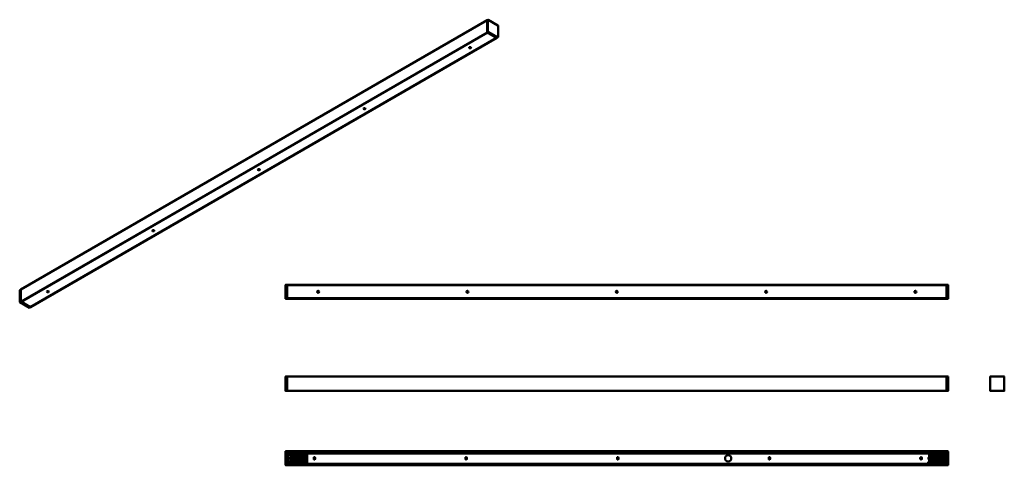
# Model space of a CAD drawing. Header units: millimetres. Extents: x 80 to 3245, y 842 to 2274.
import ezdxf

# ---------------------------------------------------------------- set-up
doc = ezdxf.new("R2010")
doc.units = ezdxf.units.MM
doc.header["$LTSCALE"] = 8
doc.layers.add('Visibile (ISO)', color=7, linetype='Continuous', lineweight=50)
doc.layers.add('Visibile sottile (ISO)', color=7, linetype='Continuous', lineweight=35)

msp = doc.modelspace()

# ---------------------------------------------------------------- linework, layer by layer
at = {"layer": 'Visibile (ISO)'}
for p, q in [((83.6, 1406.6), (1582.6, 2272.1)), ((1582.6, 2272), (1582.6, 2234.2)), ((1582.6, 2272), (1582.6, 2234.2)), ((1582.7, 2272.1), (1586, 2274)), ((1617.7, 2255.9), (1586.3, 2274)), ((1617.9, 2217.9), (1617.9, 2255.7)), ((84.6, 1368), (1583.6, 2233.4)), ((1583.8, 2233.3), (84.7, 1367.8)), ((1583.8, 2233.3), (84.7, 1367.8)), ((1613.2, 2216.3), (114.2, 1350.8)), ((1613.2, 2216.3), (114.2, 1350.8)), ((1582.7, 2233.9), (1583.5, 2233.5)), ((1582.8, 2233.9), (1614.2, 2215.7)), ((1583.8, 2233.3), (1613.2, 2216.3)), ((1583.8, 2233.3), (1613.2, 2216.3)), ((1613.5, 2216.1), (1614.3, 2215.7)), ((1614.4, 2215.7), (1617.7, 2217.6)), ((115.3, 1350.2), (1614.4, 2215.7)), ((1525.5, 2183.4), (1529.4, 2185.6)), ((1529.7, 2185.5), (1525.8, 2183.3)), ((1529.7, 2185.5), (1525.8, 2183.3)), ((1527.1, 2183.5), (1526.3, 2183.1)), ((1527.1, 2183.5), (1526.3, 2183.1)), ((1527.1, 2182.9), (1527.1, 2183.5)), ((1527.1, 2182.9), (1527.1, 2183.5)), ((1529.7, 2183.7), (1529.7, 2183.2)), ((1529.7, 2183.7), (1529.7, 2183.2)), ((846.7, 1791.5), (850.5, 1793.7)), ((850.9, 1793.6), (847, 1791.3)), ((850.9, 1793.6), (847, 1791.3)), ((848.3, 1791.6), (847.5, 1791.2)), ((848.3, 1791.6), (847.5, 1791.2)), ((848.3, 1791), (848.3, 1791.6)), ((848.3, 1791), (848.3, 1791.6)), ((850.8, 1791.8), (850.8, 1791.3)), ((850.8, 1791.8), (850.8, 1791.3)), ((80.1, 1366.7), (80.1, 1404.5)), ((83.5, 1406.6), (80.2, 1404.7)), ((83.5, 1368.7), (83.5, 1406.5)), ((83.5, 1368.7), (83.5, 1406.5)), ((167.9, 1399.6), (171.7, 1401.8)), ((172.1, 1401.7), (168.2, 1399.4)), ((172.1, 1401.7), (168.2, 1399.4)), ((169.5, 1399.7), (168.7, 1399.2)), ((169.5, 1399.7), (168.7, 1399.2)), ((169.5, 1399.1), (169.5, 1399.7)), ((169.5, 1399.1), (169.5, 1399.7)), ((172, 1399.9), (172, 1399.4)), ((172, 1399.9), (172, 1399.4)), ((934.5, 1422), (934.5, 1377.5)), ((939.5, 1422.3), (934.8, 1422.3)), ((939.5, 1422.3), (939.5, 1422.1)), ((939.5, 1422.3), (3059.5, 1422.3)), ((939.5, 1421), (939.5, 1422.1)), ((939.5, 1377.5), (939.5, 1422)), ((939.5, 1420.8), (3059.5, 1420.8)), ((3059.5, 1420.6), (939.5, 1420.6)), ((939.5, 1379), (939.5, 1420.6)), ((3059.5, 1420.6), (939.5, 1420.6)), ((939.5, 1379), (939.5, 1420.6)), ((3059.5, 1422.1), (3059.5, 1422.3)), ((3064.3, 1422.3), (3059.5, 1422.3)), ((3059.5, 1422.1), (3059.5, 1421)), ((3059.5, 1422), (3059.5, 1377.5)), ((3059.5, 1420.6), (3059.5, 1379)), ((3059.5, 1420.6), (3059.5, 1379)), ((3064.5, 1377.5), (3064.5, 1422)), ((111.7, 1348.3), (80.2, 1366.4)), ((84.5, 1368), (83.7, 1368.4)), ((115.2, 1350.2), (83.7, 1368.4)), ((84.7, 1367.8), (84.7, 1368.1)), ((84.7, 1367.8), (84.7, 1368.1)), ((114.2, 1350.8), (84.7, 1367.8)), ((114.2, 1350.8), (84.7, 1367.8)), ((934.8, 1377.3), (939.5, 1377.3)), ((3059.5, 1379), (939.5, 1379)), ((3059.5, 1379), (939.5, 1379)), ((939.5, 1378.8), (3059.5, 1378.8)), ((939.5, 1377.5), (939.5, 1378.6)), ((939.5, 1377.5), (939.5, 1377.3)), ((939.5, 1377.3), (3059.5, 1377.3)), ((3059.5, 1378.6), (3059.5, 1377.5)), ((3059.5, 1377.3), (3059.5, 1377.5)), ((3059.5, 1377.3), (3064.3, 1377.3)), ((115.3, 1350.2), (111.9, 1348.3)), ((115.2, 1350.2), (114.4, 1350.7)), ((934.5, 1127.4), (934.5, 1081.1)), ((939.5, 1127.7), (934.8, 1127.7)), ((939.5, 1127.7), (939.5, 1127.5)), ((939.5, 1127.7), (3059.5, 1127.7)), ((939.5, 1081.1), (939.5, 1127.5)), ((939.5, 1081.1), (939.5, 1127.4)), ((2301.4, 1128), (2301.2, 1127.7)), ((2304.2, 1127.7), (2301.2, 1127.7)), ((2301.2, 1127.7), (2301.2, 1127.7)), ((2301.4, 1128), (2303.9, 1128)), ((2303.9, 1128), (2304.2, 1127.7)), ((2304.2, 1127.7), (2304.2, 1127.7)), ((3059.5, 1127.5), (3059.5, 1127.7)), ((3064.3, 1127.7), (3059.5, 1127.7)), ((3059.5, 1127.5), (3059.5, 1081.1)), ((3059.5, 1127.4), (3059.5, 1081.1)), ((3064.5, 1081.1), (3064.5, 1127.4)), ((3200.4, 1127.4), (3200.4, 1081.1)), ((3245.2, 1127.7), (3200.7, 1127.7)), ((3217.7, 1128), (3217.4, 1127.7)), ((3220.4, 1127.7), (3217.4, 1127.7)), ((3217.4, 1127.7), (3217.4, 1127.7)), ((3217.7, 1128), (3220.2, 1128)), ((3220.2, 1128), (3220.4, 1127.7)), ((3220.4, 1127.7), (3220.4, 1127.7)), ((3245.4, 1081.1), (3245.4, 1127.4)), ((934.8, 1080.9), (939.5, 1080.9)), ((939.5, 1081.1), (939.5, 1080.9)), ((939.5, 1080.9), (3059.5, 1080.9)), ((3059.5, 1080.9), (3059.5, 1081.1)), ((3059.5, 1080.9), (3064.3, 1080.9)), ((3200.7, 1080.9), (3245.2, 1080.9)), ((934.5, 886.8), (934.5, 842.3)), ((939.5, 887.1), (934.8, 887.1)), ((939.5, 887.1), (939.5, 886.9)), ((939.5, 887.1), (3059.5, 887.1)), ((939.5, 885.8), (939.5, 886.9)), ((939.5, 842.3), (939.5, 886.8)), ((3059.5, 886.9), (3059.5, 887.1)), ((3064.3, 887.1), (3059.5, 887.1)), ((3059.5, 886.9), (3059.5, 885.8)), ((3059.5, 886.8), (3059.5, 842.3)), ((3064.5, 842.3), (3064.5, 886.8)), ((939.5, 885.6), (3059.5, 885.6)), ((939.5, 883.1), (3059.5, 883.1)), ((939.5, 882.6), (3059.5, 882.6)), ((939.5, 882.4), (1002, 882.4)), ((939.5, 880.8), (1004.9, 880.8)), ((939.5, 880.4), (1004.9, 880.4)), ((939.5, 880.3), (944.5, 880.3)), ((944.5, 880.3), (944.5, 848.8)), ((944.5, 877.8), (998.7, 877.8)), ((944.5, 875.3), (998.7, 875.3)), ((949.7, 868.3), (949.9, 868.6)), ((949.7, 867.3), (949.7, 868.3)), ((949.7, 866.1), (949.7, 867.3)), ((949.7, 860.8), (949.7, 866.1)), ((949.7, 860.8), (949.9, 860.6)), ((949.9, 868.6), (949.9, 867.5)), ((998.7, 868.6), (949.9, 868.6)), ((949.9, 867.5), (951.7, 867.5)), ((951.7, 866.2), (949.9, 866.2)), ((949.9, 866.2), (949.9, 860.6)), ((998.7, 860.6), (949.9, 860.6)), ((951.7, 866.2), (951.7, 867.5)), ((998.7, 877.6), (998.7, 851.6)), ((1000.5, 879.6), (999.1, 879.6)), ((1000.2, 877.6), (1000.2, 851.6)), ((1000.5, 879.6), (1003.1, 879.6)), ((1003.7, 866.6), (1000.7, 866.6)), ((1003.7, 862.6), (1000.7, 862.6)), ((1001.1, 867.6), (1002.1, 867.6)), ((1002.1, 861.6), (1001.1, 861.6)), ((1002, 881.1), (1002, 882.6)), ((1002, 881.1), (1004.9, 881.1)), ((1003.1, 879.6), (1004.1, 879.6)), ((1003.7, 867.6), (1003.7, 861.6)), ((1003.7, 867.6), (1004.7, 867.6)), ((1003.7, 861.6), (1004.7, 861.6)), ((1004.7, 879.6), (1004.1, 879.6)), ((1004.7, 849.6), (1004.7, 879.6)), ((1007.2, 879.6), (1004.7, 879.6)), ((1004.9, 881.1), (1004.9, 879.6)), ((1007.2, 879.6), (2998.6, 879.6)), ((1022, 882.6), (1022, 879.6)), ((1022, 882.4), (1576, 882.4)), ((1022, 880.8), (1576, 880.8)), ((1022, 880.4), (1576, 880.4)), ((1025.4, 862.8), (1025.4, 866.3)), ((1029.9, 866.3), (1029.9, 862.8)), ((1512.9, 862.8), (1512.9, 866.3)), ((1517.4, 866.3), (1517.4, 862.8)), ((1576, 879.6), (1576, 882.6)), ((1606, 882.6), (1606, 879.6)), ((1606, 882.4), (2426, 882.4)), ((1606, 880.8), (2309.3, 880.8)), ((1606, 880.4), (2308.9, 880.4)), ((2000.4, 862.8), (2000.4, 866.3)), ((2004.9, 866.3), (2004.9, 862.8)), ((2332.7, 882.1), (2312.7, 882.1)), ((2336, 880.8), (2426, 880.8)), ((2336.4, 880.4), (2426, 880.4)), ((2426, 879.6), (2426, 882.6)), ((2456, 882.6), (2456, 879.6)), ((2456, 882.4), (2977, 882.4)), ((2456, 880.8), (2977, 880.8)), ((2456, 880.4), (2977, 880.4)), ((2487.9, 862.8), (2487.9, 866.3)), ((2492.4, 866.3), (2492.4, 862.8)), ((2975.4, 862.8), (2975.4, 866.3)), ((2977, 879.6), (2977, 882.6)), ((2979.9, 866.3), (2979.9, 862.8)), ((2993.3, 879.6), (2993.3, 881.1)), ((2993.3, 881.1), (2997, 881.1)), ((2993.3, 880.8), (3059.5, 880.8)), ((2993.3, 880.4), (3059.5, 880.4)), ((2997, 882.6), (2997, 881.1)), ((2997, 882.4), (3059.5, 882.4)), ((3001, 879.6), (2998.6, 879.6)), ((3001, 879.6), (3003.7, 879.6)), ((3001.5, 866.6), (3003.2, 866.6)), ((3001.5, 862.6), (3003.2, 862.6)), ((3001.9, 867.6), (3003.2, 867.6)), ((3003.2, 861.6), (3001.9, 861.6)), ((3003.2, 868.3), (3003.4, 868.6)), ((3003.2, 860.8), (3003.2, 868.3)), ((3003.2, 860.8), (3003.4, 860.6)), ((3003.4, 868.6), (3003.4, 860.6)), ((3003.4, 868.6), (3052.9, 868.6)), ((3003.4, 860.6), (3052.9, 860.6)), ((3004.1, 877.8), (3054.5, 877.8)), ((3004.1, 877.6), (3004.1, 868.6)), ((3004.1, 875.3), (3054.5, 875.3)), ((3004.1, 860.6), (3004.1, 851.6)), ((3051.2, 866.7), (3052.9, 866.7)), ((3051.2, 866.7), (3051.2, 865.3)), ((3052.9, 865.3), (3051.2, 865.3)), ((3052.9, 866.7), (3052.9, 868.6)), ((3053.2, 868.3), (3052.9, 868.6)), ((3052.9, 860.6), (3052.9, 865.3)), ((3053.2, 860.8), (3052.9, 860.6)), ((3053.2, 868.3), (3053.2, 866.6)), ((3053.2, 866.6), (3053.2, 865.2)), ((3053.2, 865.2), (3053.2, 860.8)), ((3059.5, 880.3), (3054.5, 880.3)), ((3054.5, 848.8), (3054.5, 880.3)), ((934.8, 842.1), (939.5, 842.1)), ((939.5, 848.8), (944.5, 848.8)), ((939.5, 846.6), (1007.7, 846.6)), ((939.5, 846.1), (3059.5, 846.1)), ((939.5, 843.6), (3059.5, 843.6)), ((939.5, 842.3), (939.5, 843.4)), ((939.5, 842.3), (939.5, 842.1)), ((939.5, 842.1), (3059.5, 842.1)), ((944.5, 853.8), (998.7, 853.8)), ((944.5, 851.3), (998.7, 851.3)), ((999.1, 849.6), (1000.5, 849.6)), ((1000.5, 849.6), (1003.1, 849.6)), ((1002, 846.6), (1002, 848.1)), ((1004.9, 848.1), (1002, 848.1)), ((1003.1, 849.6), (1004.1, 849.6)), ((1004.1, 849.6), (1004.7, 849.6)), ((1004.7, 849.6), (1007.2, 849.6)), ((1004.9, 849.6), (1004.9, 848.1)), ((1007.7, 849.6), (1007.2, 849.6)), ((1007.7, 849.1), (1007.7, 849.6)), ((1007.7, 849.1), (1007.7, 846.6)), ((2997.7, 846.6), (1007.7, 846.6)), ((2997.7, 849.6), (2997.7, 849.1)), ((2998.6, 849.6), (2997.7, 849.6)), ((2997.7, 846.6), (2997.7, 849.1)), ((2997.7, 846.6), (3059.5, 846.6)), ((2998.6, 849.6), (3001, 849.6)), ((3003.7, 849.6), (3001, 849.6)), ((3004.1, 853.8), (3054.5, 853.8)), ((3004.1, 851.3), (3054.5, 851.3)), ((3059.5, 848.8), (3054.5, 848.8)), ((3059.5, 843.4), (3059.5, 842.3)), ((3059.5, 842.1), (3059.5, 842.3)), ((3059.5, 842.1), (3064.3, 842.1))]:
    msp.add_line(p, q, dxfattribs=at)
for centre, radius in [((1039.5, 1399.8), 3.25), ((1039.5, 1399.8), 3.25), ((1519.5, 1399.8), 3.25), ((1999.5, 1399.8), 3.25), ((1999.5, 1399.8), 3.25), ((2479.5, 1399.8), 3.25), ((2959.5, 1399.8), 3.25), ((2959.5, 1399.8), 3.25), ((2357.7, 864.6), 10)]:
    msp.add_circle(centre, radius, dxfattribs=at)
for centre, radius, start, end in [((1586.1, 2273.8), 0.25, 60, 120), ((1617.6, 2255.7), 0.25, 0, 60), ((1617.6, 2217.9), 0.25, 300, 0), ((80.4, 1404.5), 0.25, 120, 180), ((934.8, 1422), 0.25, 90, 180), ((3064.3, 1422), 0.25, 0, 90), ((80.4, 1366.7), 0.25, 180, 240), ((934.8, 1377.5), 0.25, 180, 270), ((3064.3, 1377.5), 0.25, 270, 0), ((111.8, 1348.5), 0.25, 240, 300), ((934.8, 1127.4), 0.25, 90, 180), ((3064.3, 1127.4), 0.25, 0, 90), ((3200.7, 1127.4), 0.25, 90, 180), ((3245.2, 1127.4), 0.25, 0, 90), ((934.8, 1081.1), 0.25, 180, 270), ((3064.3, 1081.1), 0.25, 270, 0), ((3200.7, 1081.1), 0.25, 180, 270), ((3245.2, 1081.1), 0.25, 270, 0), ((934.8, 886.8), 0.25, 90, 180), ((3064.3, 886.8), 0.25, 0, 90), ((1012, 876.6), 4, 48.5904, 131.4096), ((1012, 876.6), 3.83, 51.6568, 128.3432), ((1027.7, 866.3), 2.25, 0, 180), ((1027.7, 862.8), 2.25, 180, 0), ((1515.2, 866.3), 2.25, 0, 180), ((1515.2, 862.8), 2.25, 180, 0), ((1591, 876.6), 4, 48.5904, 131.4096), ((1591, 876.6), 3.83, 51.6568, 128.3432), ((2002.7, 866.3), 2.25, 0, 180), ((2002.7, 862.8), 2.25, 180, 0), ((2312.7, 877.1), 5, 90, 150), ((2332.7, 877.1), 5, 30, 90), ((2441, 876.6), 4, 48.5904, 131.4096), ((2441, 876.6), 3.83, 51.6568, 128.3432), ((2490.2, 866.3), 2.25, 0, 180), ((2490.2, 862.8), 2.25, 180, 0), ((2977.7, 866.3), 2.25, 0, 180), ((2977.7, 862.8), 2.25, 180, 0), ((2987, 876.6), 4, 48.5904, 131.4096), ((2987, 876.6), 3.83, 51.6568, 128.3432), ((934.8, 842.3), 0.25, 180, 270), ((3064.3, 842.3), 0.25, 270, 0)]:
    msp.add_arc(centre, radius, start, end, dxfattribs=at)
for centre, major_axis, ratio, start_param, end_param in [((1582.7, 2272), (-0.1, 0.173), 0.57735, 5.824074, 7.068583), ((1582.8, 2271.9), (-0.125, 0.217), 0.57735, 0, 0.785398), ((1582.7, 2234.1), (0.1, -0.173), 0.57735, 3.926991, 5.497787), ((1582.8, 2234.1), (0.125, -0.217), 0.57735, 3.926991, 5.497787), ((1614.2, 2215.9), (0.125, -0.217), 0.57735, 5.497787, 6.283185), ((1614.3, 2215.9), (0.1, -0.173), 0.57735, 5.497787, 6.742297), ((1527.8, 2184.7), (-3.25, 0), 0.57735, 0.20597, 2.935622), ((1527.8, 2184.7), (-3.25, 0), 0.57735, 0.20597, 2.935622), ((1527.8, 2186.4), (5, 0), 0.57735, 4.572994, 5.095071), ((1527.8, 2186.4), (5, 0), 0.57735, 4.572994, 5.095071), ((849, 1792.8), (-3.25, 0), 0.57735, 0.20597, 2.935622), ((849, 1792.8), (-3.25, 0), 0.57735, 0.20597, 2.935622), ((849, 1794.5), (5, 0), 0.57735, 4.572994, 5.095071), ((849, 1794.5), (5, 0), 0.57735, 4.572994, 5.095071), ((83.7, 1406.5), (-0.1, 0.173), 0.57735, 0, 0.785398), ((170.2, 1400.9), (-3.25, 0), 0.57735, 0.20597, 2.935622), ((170.2, 1400.9), (-3.25, 0), 0.57735, 0.20597, 2.935622), ((170.2, 1402.5), (5, 0), 0.57735, 4.572994, 5.095071), ((170.2, 1402.5), (5, 0), 0.57735, 4.572994, 5.095071), ((83.7, 1368.6), (-0.1, 0.173), 0.57735, 0.785398, 2.356194), ((84.5, 1368.1), (0.1, -0.173), 0.57735, 5.497787, 6.283185), ((114.4, 1350.8), (-0.1, 0.173), 0.57735, 0.785398, 2.356194), ((115.2, 1350.4), (0.1, -0.173), 0.57735, 5.497787, 6.283185), ((999.1, 877.6), (0, 2), 0.173648, 0, 1.570796), ((1000.5, 877.6), (0, 2), 0.173648, 0, 1.570796), ((1001.1, 864.6), (0, -3), 0.173648, 3.141593, 6.283185), ((1000.6, 864.6), (0, 3), 0.173648, 5.442117, 5.85214), ((1000.6, 864.6), (0, 3), 0.173648, 3.572638, 3.982661), ((1002.1, 864.6), (0, 3), 0.173648, 5.442117, 6.283185), ((1002.1, 864.6), (0, -3), 0.173648, 0, 0.841069), ((3001.9, 864.6), (0, -3), 0.173648, 3.141593, 6.283185), ((3001.8, 864.6), (0, 3), 0.173648, 5.442117, 6.198597), ((3001.8, 864.6), (0, -3), 0.173648, 0.084588, 0.841069), ((3003.7, 877.6), (0, 2), 0.173648, 4.712389, 6.283185), ((999.1, 851.6), (0, -2), 0.173648, 4.712389, 6.283185), ((1000.5, 851.6), (0, -2), 0.173648, 4.712389, 6.283185), ((3003.7, 851.6), (0, -2), 0.173648, 0, 1.570796)]:
    msp.add_ellipse(centre, major_axis=major_axis, ratio=ratio, start_param=start_param, end_param=end_param, dxfattribs=at)
for centre in [(1527.8, 2184), (1527.8, 2184), (1188.4, 1988), (849, 1792.1), (849, 1792.1), (509.6, 1596.1), (170.2, 1400.1), (170.2, 1400.1)]:
    msp.add_ellipse(centre, major_axis=(-3.25, 0), ratio=0.57735, dxfattribs=at)
for points, weights in [([(949.7, 867.3), (949.8, 867.4), (949.9, 867.5)], [1, 1.00054100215, 1]), ([(949.9, 866.2), (949.8, 866.2), (949.7, 866.1)], [1, 1.00054100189, 1]), ([(3052.9, 866.7), (3053, 866.6), (3053.2, 866.6)], [1, 1.00054100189, 1]), ([(3053.2, 865.2), (3053, 865.2), (3052.9, 865.3)], [1, 1.00054100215, 1])]:
    msp.add_rational_spline(points, weights, degree=2, dxfattribs=at)
at = {"layer": 'Visibile sottile (ISO)'}
for p, q in [((83.5, 1406.5), (1582.6, 2272)), ((1582.6, 2272), (1586, 2273.9)), ((1586, 2273.9), (1586, 2236.1)), ((1586.3, 2236.1), (1586.3, 2273.9)), ((1586.3, 2273.9), (1617.8, 2255.8)), ((1617.8, 2255.8), (1617.8, 2218)), ((83.5, 1368.7), (1582.6, 2234.2)), ((83.7, 1368.4), (1582.7, 2233.9)), ((84.5, 1368), (1583.5, 2233.5)), ((114.4, 1350.7), (1613.5, 2216.1)), ((1586, 2236.1), (1582.6, 2234.2)), ((1582.8, 2233.9), (1586.1, 2235.8)), ((1586.1, 2235.8), (1617.6, 2217.7)), ((1617.8, 2218), (1586.3, 2236.1)), ((1617.6, 2217.7), (1614.2, 2215.7)), ((115.2, 1350.2), (1614.3, 2215.7)), ((1524.7, 2184.6), (1526.8, 2185.8)), ((1525.6, 2183.4), (1529.5, 2185.6)), ((845.9, 1792.6), (848, 1793.8)), ((846.8, 1791.4), (850.6, 1793.7)), ((80.2, 1404.6), (83.5, 1406.5)), ((80.2, 1366.8), (80.2, 1404.6)), ((167.1, 1400.7), (169.1, 1401.9)), ((168, 1399.5), (171.8, 1401.8)), ((83.5, 1368.7), (80.2, 1366.8)), ((80.4, 1366.5), (83.7, 1368.4)), ((111.8, 1348.3), (80.4, 1366.5)), ((115.2, 1350.2), (111.8, 1348.3))]:
    msp.add_line(p, q, dxfattribs=at)
for centre, major_axis, start_param, end_param in [((1586.1, 2273.8), (-0.125, 0.217), 0, 0.785398), ((1586.1, 2273.8), (0.25, 0), 0.785398, 2.356194), ((1586.1, 2273.8), (0.125, 0.217), 5.497787, 6.283185), ((1617.6, 2255.7), (0.125, 0.217), 5.497787, 6.283185), ((1617.6, 2255.7), (0.25, 0), 0, 0.785398), ((1586.1, 2236), (-0.25, 0), 3.926991, 5.497787), ((1586.1, 2236), (0.125, -0.217), 3.926991, 5.497787), ((1586.1, 2236), (0.125, 0.217), 3.926991, 5.497787), ((1617.6, 2217.9), (-0.125, -0.217), 0.785398, 2.356194), ((1617.6, 2217.9), (0.125, -0.217), 5.497787, 6.283185), ((1617.6, 2217.9), (0.25, 0), 0, 0.785398), ((80.4, 1404.5), (-0.25, 0), 5.497787, 6.283185), ((80.4, 1404.5), (-0.125, 0.217), 0, 0.785398), ((80.4, 1366.7), (-0.25, 0), 5.497787, 6.283185), ((80.4, 1366.7), (-0.125, 0.217), 0.785398, 2.356194), ((80.4, 1366.7), (-0.125, -0.217), 0, 0.785398), ((111.8, 1348.5), (-0.125, -0.217), 0, 0.785398), ((111.8, 1348.5), (0.125, -0.217), 5.497787, 6.283185)]:
    msp.add_ellipse(centre, major_axis=major_axis, ratio=0.57735, start_param=start_param, end_param=end_param, dxfattribs=at)

doc.saveas('drawing.dxf')
